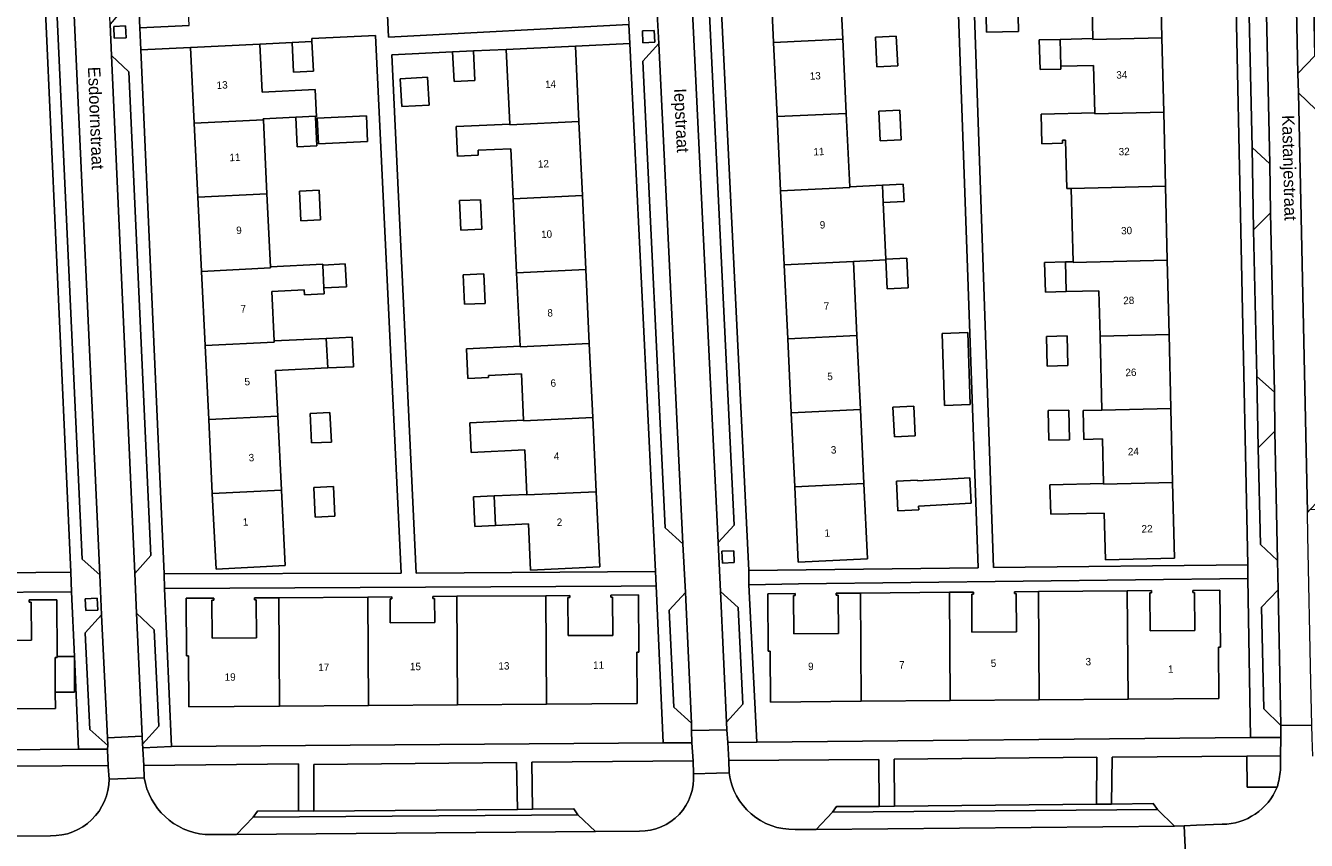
# Model space of a CAD drawing. Header units: metres. Extents: x 151448 to 154749, y 463108 to 465296.
# Tile 68 of 256: x 152587 to 152717, y 463740 to 463823. Entities that reach past the tile are written whole.
import ezdxf
from ezdxf.enums import TextEntityAlignment as Align

# ---------------------------------------------------------------- set-up
doc = ezdxf.new("R2010")
doc.units = ezdxf.units.M
for name, color, linetype, lineweight in [('B-PV-GR-GROENVOORZIENING-GV', 253, 'Continuous', 9), ('B-PV-OG-BEBOUWING-GV', 1, 'Continuous', 9), ('B-PV-OG-BEBOUWING-T18', 2, 'Continuous', 9), ('B-PV-OG-TERREIN_BEGROEID-GV', 253, 'Continuous', 9), ('B-PV-OG-TERREIN_ERF-GV', 253, 'Continuous', 9), ('B-PV-OG-TOPOGRAFIE-T18', 2, 'Continuous', 9), ('B-PV-VH-OPENVERHARDING_BETONSTRAATSTEEN-GV', 253, 'Continuous', 9), ('B-PV-VH-OPENVERHARDING_STRAATBAKSTEEN-GV', 253, 'Continuous', 9), ('B-PV-VH-OPENVERHARDING_TEGEL-GV', 253, 'Continuous', 9)]:
    doc.layers.add(name, color=color, linetype=linetype, lineweight=lineweight)
doc.styles.add('Drong', font='txt', dxfattribs={"height": 1.8})

msp = doc.modelspace()

# ---------------------------------------------------------------- linework, layer by layer
at = {"layer": 'B-PV-GR-GROENVOORZIENING-GV', "flags": 128}
for points in [[(152596.228, 463821.548), (152597.427, 463821.599), (152597.375, 463822.798), (152596.176, 463822.747)], [(152649.692, 463821.084), (152650.89, 463821.136), (152650.839, 463822.335), (152649.64, 463822.283)], [(152657.723, 463768.437), (152658.922, 463768.488), (152658.87, 463769.687), (152657.671, 463769.636)], [(152593.346, 463763.628), (152594.545, 463763.679), (152594.493, 463764.878), (152593.294, 463764.827)]]:
    msp.add_lwpolyline(points, close=True, dxfattribs=at)
at = {"layer": 'B-PV-OG-BEBOUWING-GV', "flags": 128}
for points in [[(152662.905, 463821.1), (152669.902, 463821.433), (152669.546, 463828.924), (152662.55, 463828.592)], [(152695.013, 463829.06), (152695.194, 463821.501), (152695.196, 463821.413), (152702.179, 463821.58), (152701.995, 463829.228)], [(152687.573, 463826.959), (152684.332, 463826.894), (152684.426, 463822.155), (152687.667, 463822.22)], [(152603.938, 463820.61), (152604.312, 463812.94), (152611.302, 463813.282), (152611.296, 463813.396), (152614.578, 463813.556), (152616.576, 463813.653), (152616.58, 463813.571), (152616.68, 463813.576), (152616.546, 463816.341), (152611.166, 463816.079), (152610.929, 463820.952)], [(152614.215, 463821.112), (152614.362, 463818.116), (152616.359, 463818.213), (152616.213, 463821.21)], [(152642.866, 463820.739), (152635.869, 463820.413), (152636.22, 463812.857), (152636.223, 463812.797), (152643.221, 463813.123)], [(152670.257, 463813.941), (152669.902, 463821.433), (152662.905, 463821.1), (152663.261, 463813.609)], [(152675.312, 463821.764), (152673.195, 463821.664), (152673.337, 463818.667), (152675.454, 463818.767)], [(152691.875, 463821.421), (152689.776, 463821.371), (152689.847, 463818.372), (152691.947, 463818.422), (152691.94, 463818.722)], [(152695.374, 463813.994), (152695.376, 463813.906), (152702.358, 463814.073), (152702.179, 463821.58), (152695.196, 463821.413), (152695.194, 463821.501), (152691.875, 463821.421), (152691.94, 463818.722), (152695.259, 463818.802)], [(152630.445, 463820.16), (152630.584, 463817.164), (152632.682, 463817.261), (152632.542, 463820.258)], [(152627.902, 463817.602), (152625.122, 463817.436), (152625.291, 463814.621), (152628.07, 463814.787)], [(152675.668, 463814.273), (152673.55, 463814.172), (152673.692, 463811.175), (152675.81, 463811.276)], [(152604.677, 463805.449), (152611.666, 463805.79), (152611.302, 463813.282), (152604.312, 463812.94)], [(152614.578, 463813.556), (152614.724, 463810.559), (152616.722, 463810.656), (152616.58, 463813.571), (152616.576, 463813.653)], [(152616.759, 463813.471), (152616.876, 463810.873), (152621.837, 463811.096), (152621.72, 463813.694)], [(152643.57, 463805.631), (152643.221, 463813.123), (152636.223, 463812.797), (152636.22, 463812.857), (152630.802, 463812.605), (152630.941, 463809.609), (152633.039, 463809.706), (152633.016, 463810.206), (152636.336, 463810.36), (152636.571, 463805.305)], [(152663.617, 463806.117), (152670.613, 463806.45), (152670.609, 463806.524), (152670.257, 463813.941), (152663.261, 463813.609)], [(152702.538, 463806.575), (152702.358, 463814.073), (152695.376, 463813.906), (152695.374, 463813.994), (152689.955, 463813.864), (152690.027, 463810.865), (152692.127, 463810.915), (152692.119, 463811.215), (152692.439, 463811.223), (152692.556, 463806.336), (152693.006, 463806.347)], [(152670.609, 463806.524), (152670.613, 463806.45), (152663.617, 463806.117), (152663.973, 463798.626), (152670.968, 463798.958), (152674.265, 463799.115), (152674.261, 463799.189), (152673.989, 463804.922), (152673.906, 463806.68)], [(152673.989, 463804.922), (152676.107, 463805.023), (152676.023, 463806.781), (152673.906, 463806.68)], [(152702.718, 463799.077), (152702.538, 463806.575), (152693.006, 463806.347), (152693.184, 463798.937), (152693.186, 463798.849)], [(152611.666, 463805.79), (152604.677, 463805.449), (152605.043, 463797.958), (152612.03, 463798.299), (152612.024, 463798.414)], [(152615.088, 463803.068), (152617.086, 463803.165), (152616.94, 463806.162), (152614.942, 463806.064)], [(152633.248, 463805.211), (152631.15, 463805.113), (152631.289, 463802.117), (152633.387, 463802.214)], [(152636.919, 463797.813), (152643.919, 463798.139), (152643.57, 463805.631), (152636.571, 463805.305)], [(152605.409, 463790.467), (152612.394, 463790.808), (152612.388, 463790.923), (152612.145, 463795.93), (152615.427, 463796.089), (152615.452, 463795.577), (152617.45, 463795.674), (152617.419, 463796.293), (152617.308, 463798.593), (152617.304, 463798.67), (152612.024, 463798.414), (152612.03, 463798.299), (152605.043, 463797.958)], [(152619.697, 463796.404), (152619.585, 463798.704), (152617.308, 463798.593), (152617.419, 463796.293)], [(152663.973, 463798.626), (152664.329, 463791.134), (152671.324, 463791.466), (152670.968, 463798.958)], [(152674.265, 463799.115), (152674.403, 463796.192), (152676.521, 463796.293), (152676.379, 463799.289), (152674.261, 463799.189)], [(152692.414, 463798.918), (152690.315, 463798.868), (152690.386, 463795.869), (152692.486, 463795.919)], [(152702.897, 463791.579), (152702.718, 463799.077), (152693.186, 463798.849), (152693.184, 463798.937), (152692.414, 463798.918), (152692.486, 463795.919), (152695.805, 463795.999), (152695.915, 463791.412)], [(152633.596, 463797.719), (152631.498, 463797.621), (152631.638, 463794.625), (152633.735, 463794.722)], [(152643.919, 463798.139), (152636.919, 463797.813), (152637.265, 463790.381), (152637.268, 463790.321), (152644.268, 463790.647)], [(152617.668, 463791.179), (152612.388, 463790.923), (152612.394, 463790.808), (152605.409, 463790.467), (152605.774, 463782.976), (152612.758, 463783.317), (152612.534, 463787.926), (152617.814, 463788.183)], [(152617.814, 463788.183), (152620.413, 463788.309), (152620.268, 463791.306), (152617.668, 463791.179)], [(152664.329, 463791.134), (152664.685, 463783.643), (152671.679, 463783.975), (152671.324, 463791.466)], [(152680.191, 463784.389), (152682.779, 463784.472), (152682.54, 463791.757), (152679.958, 463791.672)], [(152690.566, 463788.371), (152692.665, 463788.421), (152692.594, 463791.421), (152690.494, 463791.37)], [(152695.915, 463791.412), (152696.094, 463783.914), (152703.077, 463784.081), (152702.897, 463791.579)], [(152637.613, 463782.889), (152637.616, 463782.829), (152644.617, 463783.155), (152644.268, 463790.647), (152637.268, 463790.321), (152637.265, 463790.381), (152631.847, 463790.129), (152631.986, 463787.132), (152634.084, 463787.23), (152634.074, 463787.43), (152637.395, 463787.584)], [(152605.774, 463782.976), (152606.14, 463775.485), (152613.122, 463775.826), (152612.758, 463783.317)], [(152616.18, 463780.595), (152618.178, 463780.692), (152618.032, 463783.688), (152616.034, 463783.591)], [(152644.617, 463783.155), (152637.616, 463782.829), (152637.613, 463782.889), (152632.195, 463782.637), (152632.334, 463779.64), (152637.752, 463779.892), (152637.961, 463775.397), (152637.964, 463775.337), (152644.966, 463775.663)], [(152665.041, 463776.151), (152672.035, 463776.483), (152671.679, 463783.975), (152664.685, 463783.643)], [(152677.09, 463784.306), (152674.972, 463784.206), (152675.114, 463781.209), (152677.232, 463781.31)], [(152690.746, 463780.873), (152692.845, 463780.924), (152692.773, 463783.923), (152690.674, 463783.872)], [(152703.077, 463784.081), (152696.094, 463783.914), (152694.209, 463783.869), (152694.279, 463780.958), (152696.164, 463781.003), (152696.272, 463776.504), (152696.274, 463776.416), (152703.256, 463776.584)], [(152677.447, 463776.771), (152677.445, 463776.815), (152675.328, 463776.714), (152675.47, 463773.718), (152677.587, 463773.818), (152677.569, 463774.203), (152682.882, 463774.497), (152682.74, 463777.063)], [(152613.122, 463775.826), (152606.14, 463775.485), (152606.514, 463767.815), (152613.493, 463768.182)], [(152616.544, 463773.103), (152618.541, 463773.2), (152618.396, 463776.197), (152616.398, 463776.1)], [(152634.78, 463772.246), (152638.101, 463772.4), (152638.318, 463767.727), (152645.32, 463768.048), (152644.966, 463775.663), (152637.964, 463775.337), (152637.961, 463775.397), (152634.641, 463775.243)], [(152665.041, 463776.151), (152665.404, 463768.518), (152672.397, 463768.86), (152672.035, 463776.483)], [(152696.272, 463776.504), (152690.853, 463776.375), (152690.925, 463773.375), (152696.344, 463773.505), (152696.457, 463768.769), (152703.439, 463768.936), (152703.256, 463776.584), (152696.274, 463776.416)], [(152634.78, 463772.246), (152634.641, 463775.243), (152632.543, 463775.145), (152632.682, 463772.149)], [(152612.859, 463764.942), (152612.939, 463753.964), (152621.939, 463754.029), (152621.859, 463765.008)], [(152630.859, 463765.078), (152628.437, 463765.06), (152628.439, 463764.855), (152628.618, 463764.856), (152628.636, 463762.437), (152624.133, 463762.404), (152624.116, 463764.825), (152624.296, 463764.826), (152624.294, 463765.025), (152621.859, 463765.008), (152621.939, 463754.029), (152630.939, 463754.095)], [(152630.859, 463765.078), (152630.939, 463754.095), (152639.938, 463754.16), (152639.858, 463765.144)], [(152639.938, 463754.16), (152649.098, 463754.227), (152649.06, 463759.422), (152649.269, 463759.423), (152649.227, 463765.218), (152646.438, 463765.197), (152646.44, 463764.994), (152646.62, 463764.995), (152646.647, 463761.131), (152642.123, 463761.099), (152642.095, 463764.971), (152642.283, 463764.973), (152642.282, 463765.162), (152639.858, 463765.144)], [(152671.768, 463754.457), (152671.677, 463765.414), (152669.229, 463765.394), (152669.231, 463765.193), (152669.418, 463765.195), (152669.45, 463761.328), (152664.943, 463761.29), (152664.911, 463765.147), (152665.087, 463765.148), (152665.085, 463765.361), (152662.309, 463765.338), (152662.357, 463759.532), (152662.552, 463759.533), (152662.595, 463754.382)], [(152680.677, 463765.488), (152671.677, 463765.414), (152671.768, 463754.457), (152680.767, 463754.532)], [(152689.677, 463765.565), (152687.265, 463765.545), (152687.267, 463765.35), (152687.451, 463765.352), (152687.483, 463761.487), (152682.966, 463761.45), (152682.935, 463765.307), (152683.112, 463765.309), (152683.111, 463765.508), (152680.677, 463765.488), (152680.767, 463754.532), (152689.767, 463754.606)], [(152698.767, 463754.68), (152698.676, 463765.639), (152689.677, 463765.565), (152689.767, 463754.606)], [(152698.676, 463765.639), (152698.767, 463754.68), (152707.94, 463754.756), (152707.897, 463759.926), (152708.093, 463759.928), (152708.045, 463765.703), (152705.296, 463765.68), (152705.298, 463765.474), (152705.472, 463765.476), (152705.504, 463761.622), (152700.985, 463761.584), (152700.953, 463765.447), (152701.135, 463765.448), (152701.134, 463765.659)], [(152581.098, 463753.657), (152590.275, 463753.73), (152590.262, 463755.378), (152590.234, 463758.889), (152590.461, 463758.891), (152590.46, 463758.985), (152590.415, 463764.732), (152587.619, 463764.709), (152587.62, 463764.5), (152587.811, 463764.502), (152587.842, 463760.635), (152583.308, 463760.599), (152583.277, 463764.456), (152583.459, 463764.458), (152583.457, 463764.647), (152581.011, 463764.628)], [(152612.939, 463753.964), (152612.859, 463764.942), (152610.415, 463764.925), (152610.417, 463764.724), (152610.591, 463764.725), (152610.619, 463760.871), (152606.127, 463760.84), (152606.1, 463764.702), (152606.283, 463764.704), (152606.281, 463764.896), (152603.491, 463764.876), (152603.533, 463759.072), (152603.741, 463759.073), (152603.779, 463753.897)], [(152590.262, 463755.378), (152592.218, 463755.391), (152592.19, 463758.999), (152590.46, 463758.985), (152590.461, 463758.891), (152590.234, 463758.889)]]:
    msp.add_lwpolyline(points, close=True, dxfattribs=at)
at = {"layer": 'B-PV-OG-TERREIN_BEGROEID-GV', "flags": 128}
for points in [[(152711.452, 463802.144), (152713.156, 463803.881), (152713.076, 463808.836), (152711.312, 463810.476)], [(152713.564, 463785.721), (152711.78, 463787.308), (152711.892, 463780.115), (152713.588, 463781.785)], [(152616.405, 463743.341), (152637.008, 463743.519), (152636.894, 463748.268), (152616.405, 463748.065)], [(152675.132, 463743.86), (152695.543, 463744.048), (152695.577, 463748.804), (152675.093, 463748.598)]]:
    msp.add_lwpolyline(points, close=True, dxfattribs=at)
for points in [[(152608.582, 463740.994), (152610.272, 463742.737), (152610.696, 463743.334), (152614.867, 463743.382), (152614.846, 463748.129), (152599.222, 463747.956), (152599.246, 463746.708)], [(152654.802, 463747.117), (152654.767, 463748.426), (152638.46, 463748.299), (152638.53, 463743.54)], [(152667.223, 463741.489), (152668.867, 463743.244), (152669.254, 463743.817), (152673.585, 463743.826), (152673.544, 463748.586), (152658.364, 463748.456), (152658.417, 463747.226)], [(152713.827, 463745.776), (152710.784, 463745.776), (152710.753, 463748.908), (152697.15, 463748.813), (152697.073, 463744.04), (152701.274, 463744.11), (152701.739, 463743.519)], [(152595.701, 463746.573), (152595.618, 463747.845), (152595.595, 463747.976), (152576.919, 463747.815)], [(152576.919, 463747.815), (152576.922, 463742.963), (152581.22, 463743.035), (152581.653, 463742.488), (152583.372, 463740.798), (152589.774, 463740.856)], [(152638.53, 463743.54), (152642.703, 463743.564), (152643.116, 463742.978), (152644.883, 463741.275), (152649.346, 463741.324)], [(152701.739, 463743.519), (152703.438, 463741.828), (152704.424, 463741.845), (152705.683, 463741.921), (152708.272, 463742.019)], [(152605.414, 463740.985), (152608.582, 463740.994)], [(152665.068, 463741.494), (152667.223, 463741.489)]]:
    msp.add_lwpolyline(points, dxfattribs=at)
at = {"layer": 'B-PV-OG-TERREIN_BEGROEID-GV'}
for points in [[(152649.346, 463741.324, 0.4422614), (152654.802, 463747.117)], [(152658.417, 463747.226, 0.3878737), (152665.068, 463741.494)], [(152589.774, 463740.856, 0.4194465), (152595.701, 463746.573)], [(152599.246, 463746.708, 0.3408502), (152605.414, 463740.985)], [(152708.272, 463742.019, 0.3043545), (152713.827, 463745.776)]]:
    msp.add_lwpolyline(points, format="xyb", dxfattribs=at)
at = {"layer": 'B-PV-OG-TERREIN_ERF-GV', "flags": 128}
for points in [[(152672.745, 463875.361), (152672.912, 463872.275), (152670.826, 463872.172), (152670.63, 463875.155), (152667.139, 463874.823), (152655.237, 463873.687), (152657.615, 463824.908), (152660.408, 463767.682), (152683.599, 463767.972), (152679.735, 463876.15), (152679.556, 463876.134), (152678.679, 463876.054), (152678.689, 463875.941)], [(152603.078, 463838.016), (152602.715, 463845.508), (152602.352, 463852.999), (152601.989, 463860.49), (152601.617, 463868.169), (152608.402, 463868.508), (152608.352, 463869.304), (152596.708, 463868.145), (152598.797, 463822.603), (152603.812, 463822.846), (152603.44, 463830.525)], [(152687.573, 463826.959), (152687.667, 463822.22), (152684.426, 463822.155), (152684.332, 463826.894)], [(152612.388, 463790.923), (152617.668, 463791.179), (152620.268, 463791.306), (152620.413, 463788.309), (152617.814, 463788.183), (152612.534, 463787.926), (152612.758, 463783.317), (152613.122, 463775.826), (152613.493, 463768.182), (152606.514, 463767.815), (152606.14, 463775.485), (152605.774, 463782.976), (152605.409, 463790.467), (152605.043, 463797.958), (152604.677, 463805.449), (152604.312, 463812.94), (152603.938, 463820.61), (152598.903, 463820.365), (152601.266, 463767.347), (152625.224, 463767.435), (152622.656, 463821.809), (152616.197, 463821.534), (152616.213, 463821.21), (152616.359, 463818.213), (152614.362, 463818.116), (152614.215, 463821.112), (152610.929, 463820.952), (152611.166, 463816.079), (152616.546, 463816.341), (152616.68, 463813.576), (152616.58, 463813.571), (152616.722, 463810.656), (152614.724, 463810.559), (152614.578, 463813.556), (152611.296, 463813.396), (152611.302, 463813.282), (152611.666, 463805.79), (152612.024, 463798.414), (152617.304, 463798.67), (152617.308, 463798.593), (152619.585, 463798.704), (152619.697, 463796.404), (152617.419, 463796.293), (152617.45, 463795.674), (152615.452, 463795.577), (152615.427, 463796.089), (152612.145, 463795.93)], [(152638.318, 463767.727), (152638.101, 463772.4), (152634.78, 463772.246), (152632.682, 463772.149), (152632.543, 463775.145), (152634.641, 463775.243), (152637.961, 463775.397), (152637.752, 463779.892), (152632.334, 463779.64), (152632.195, 463782.637), (152637.613, 463782.889), (152637.395, 463787.584), (152634.074, 463787.43), (152634.084, 463787.23), (152631.986, 463787.132), (152631.847, 463790.129), (152637.265, 463790.381), (152636.919, 463797.813), (152636.571, 463805.305), (152636.336, 463810.36), (152633.016, 463810.206), (152633.039, 463809.706), (152630.941, 463809.609), (152630.802, 463812.605), (152636.22, 463812.857), (152635.869, 463820.413), (152632.542, 463820.258), (152632.682, 463817.261), (152630.584, 463817.164), (152630.445, 463820.16), (152624.293, 463819.874), (152626.744, 463767.414), (152650.964, 463767.605), (152648.364, 463820.995), (152642.866, 463820.739), (152643.221, 463813.123), (152643.57, 463805.631), (152643.919, 463798.139), (152644.268, 463790.647), (152644.617, 463783.155), (152644.966, 463775.663), (152645.32, 463768.048)], [(152675.312, 463821.764), (152675.454, 463818.767), (152673.337, 463818.667), (152673.195, 463821.664)], [(152627.902, 463817.602), (152628.07, 463814.787), (152625.291, 463814.621), (152625.122, 463817.436)], [(152675.668, 463814.273), (152675.81, 463811.276), (152673.692, 463811.175), (152673.55, 463814.172)], [(152616.759, 463813.471), (152621.72, 463813.694), (152621.837, 463811.096), (152616.876, 463810.873)], [(152615.088, 463803.068), (152614.942, 463806.064), (152616.94, 463806.162), (152617.086, 463803.165)], [(152633.248, 463805.211), (152633.387, 463802.214), (152631.289, 463802.117), (152631.15, 463805.113)], [(152633.596, 463797.719), (152633.735, 463794.722), (152631.638, 463794.625), (152631.498, 463797.621)], [(152680.191, 463784.389), (152679.958, 463791.672), (152682.54, 463791.757), (152682.779, 463784.472)], [(152690.566, 463788.371), (152690.494, 463791.37), (152692.594, 463791.421), (152692.665, 463788.421)], [(152616.18, 463780.595), (152616.034, 463783.591), (152618.032, 463783.688), (152618.178, 463780.692)], [(152677.09, 463784.306), (152677.232, 463781.31), (152675.114, 463781.209), (152674.972, 463784.206)], [(152690.746, 463780.873), (152690.674, 463783.872), (152692.773, 463783.923), (152692.845, 463780.924)], [(152677.447, 463776.771), (152682.74, 463777.063), (152682.882, 463774.497), (152677.569, 463774.203), (152677.587, 463773.818), (152675.47, 463773.718), (152675.328, 463776.714), (152677.445, 463776.815)], [(152616.544, 463773.103), (152616.398, 463776.1), (152618.396, 463776.197), (152618.541, 463773.2)], [(152660.401, 463766.256), (152661.2, 463750.312), (152711.148, 463750.81), (152710.879, 463766.898), (152665.438, 463766.327)], [(152534.666, 463749.125), (152592.616, 463749.603), (152592.19, 463758.999), (152591.894, 463765.525), (152582.12, 463765.481), (152578.854, 463765.318), (152541.052, 463765.158), (152533.081, 463765.124)], [(152602.002, 463749.868), (152651.751, 463750.24), (152651.031, 463766.154), (152647.483, 463766.108), (152601.303, 463765.863)], [(152621.859, 463765.008), (152624.294, 463765.025), (152624.296, 463764.826), (152624.116, 463764.825), (152624.133, 463762.404), (152628.636, 463762.437), (152628.618, 463764.856), (152628.439, 463764.855), (152628.437, 463765.06), (152630.859, 463765.078), (152639.858, 463765.144), (152642.282, 463765.162), (152642.283, 463764.973), (152642.095, 463764.971), (152642.123, 463761.099), (152646.647, 463761.131), (152646.62, 463764.995), (152646.44, 463764.994), (152646.438, 463765.197), (152649.227, 463765.218), (152649.269, 463759.423), (152649.06, 463759.422), (152649.098, 463754.227), (152639.938, 463754.16), (152630.939, 463754.095), (152621.939, 463754.029), (152612.939, 463753.964), (152603.779, 463753.897), (152603.741, 463759.073), (152603.533, 463759.072), (152603.491, 463764.876), (152606.281, 463764.896), (152606.283, 463764.704), (152606.1, 463764.702), (152606.127, 463760.84), (152610.619, 463760.871), (152610.591, 463764.725), (152610.417, 463764.724), (152610.415, 463764.925), (152612.859, 463764.942)], [(152680.677, 463765.488), (152683.111, 463765.508), (152683.112, 463765.309), (152682.935, 463765.307), (152682.966, 463761.45), (152687.483, 463761.487), (152687.451, 463765.352), (152687.267, 463765.35), (152687.265, 463765.545), (152689.677, 463765.565), (152698.676, 463765.639), (152701.134, 463765.659), (152701.135, 463765.448), (152700.953, 463765.447), (152700.985, 463761.584), (152705.504, 463761.622), (152705.472, 463765.476), (152705.298, 463765.474), (152705.296, 463765.68), (152708.045, 463765.703), (152708.093, 463759.928), (152707.897, 463759.926), (152707.94, 463754.756), (152698.767, 463754.68), (152689.767, 463754.606), (152680.767, 463754.532), (152671.768, 463754.457), (152662.595, 463754.382), (152662.552, 463759.533), (152662.357, 463759.532), (152662.309, 463765.338), (152665.085, 463765.361), (152665.087, 463765.148), (152664.911, 463765.147), (152664.943, 463761.29), (152669.45, 463761.328), (152669.418, 463765.195), (152669.231, 463765.193), (152669.229, 463765.394), (152671.677, 463765.414)]]:
    msp.add_lwpolyline(points, close=True, dxfattribs=at)
for points in [[(152621.758, 463870.642), (152623.952, 463821.654), (152648.275, 463822.924)], [(152566.962, 463767.292), (152591.831, 463767.522), (152589.291, 463823.52), (152587.309, 463867.271), (152574.944, 463866.122)], [(152669.546, 463828.924), (152669.902, 463821.433), (152670.257, 463813.941), (152670.609, 463806.524), (152673.906, 463806.68), (152676.023, 463806.781), (152676.107, 463805.023), (152673.989, 463804.922), (152674.261, 463799.189), (152676.379, 463799.289), (152676.521, 463796.293), (152674.403, 463796.192), (152674.265, 463799.115), (152670.968, 463798.958), (152671.324, 463791.466), (152671.679, 463783.975), (152672.035, 463776.483), (152672.397, 463768.86), (152665.404, 463768.518), (152665.041, 463776.151), (152664.685, 463783.643), (152664.329, 463791.134), (152663.973, 463798.626), (152663.617, 463806.117), (152663.261, 463813.609), (152662.905, 463821.1), (152662.55, 463828.592)], [(152683.041, 463828.773), (152685.153, 463768.001), (152710.873, 463768.269), (152709.589, 463829.41)], [(152701.995, 463829.228), (152702.179, 463821.58), (152702.358, 463814.073), (152702.538, 463806.575), (152702.718, 463799.077), (152702.897, 463791.579), (152703.077, 463784.081), (152703.256, 463776.584), (152703.439, 463768.936), (152696.457, 463768.769), (152696.344, 463773.505), (152690.925, 463773.375), (152690.853, 463776.375), (152696.272, 463776.504), (152696.164, 463781.003), (152694.279, 463780.958), (152694.209, 463783.869), (152696.094, 463783.914), (152695.915, 463791.412), (152695.805, 463795.999), (152692.486, 463795.919), (152690.386, 463795.869), (152690.315, 463798.868), (152692.414, 463798.918), (152693.184, 463798.937), (152693.006, 463806.347), (152692.556, 463806.336), (152692.439, 463811.223), (152692.119, 463811.215), (152692.127, 463810.915), (152690.027, 463810.865), (152689.955, 463813.864), (152695.374, 463813.994), (152695.259, 463818.802), (152691.94, 463818.722), (152691.947, 463818.422), (152689.847, 463818.372), (152689.776, 463821.371), (152691.875, 463821.421), (152695.194, 463821.501), (152695.013, 463829.06)], [(152583.308, 463760.599), (152587.842, 463760.635), (152587.811, 463764.502), (152587.62, 463764.5), (152587.619, 463764.709), (152590.415, 463764.732), (152590.46, 463758.985), (152592.19, 463758.999), (152592.218, 463755.391), (152590.262, 463755.378), (152590.275, 463753.73), (152581.098, 463753.657)]]:
    msp.add_lwpolyline(points, dxfattribs=at)
at = {"layer": 'B-PV-VH-OPENVERHARDING_BETONSTRAATSTEEN-GV', "flags": 128}
for points in [[(152652.311, 463873.738), (152657.286, 463770.508), (152658.928, 463772.284), (152654.083, 463872.177), (152652.647, 463873.44)], [(152715.925, 463817.96), (152717.65, 463819.761), (152716.58, 463871.229), (152714.779, 463872.951)], [(152594.747, 463767.248), (152590.361, 463863.558), (152588.704, 463861.757), (152592.97, 463768.841)], [(152711.312, 463810.476), (152713.076, 463808.836), (152712.681, 463827.009), (152710.97, 463825.289)], [(152651.29, 463821.013), (152649.662, 463819.24), (152651.944, 463772.015), (152653.731, 463770.38)], [(152595.931, 463819.799), (152598.29, 463767.374), (152599.926, 463769.212), (152597.709, 463818.153)], [(152717.172, 463773.859), (152718.569, 463775.345), (152717.751, 463814.337), (152715.976, 463816.034), (152716.887, 463773.557)], [(152713.156, 463803.881), (152711.452, 463802.144), (152711.78, 463787.308), (152713.564, 463785.721)], [(152713.588, 463781.785), (152711.892, 463780.115), (152712.133, 463770.31), (152713.854, 463768.69)], [(152653.981, 463765.475), (152652.346, 463763.663), (152652.811, 463753.87), (152654.595, 463752.237)], [(152658.154, 463752.345), (152659.781, 463754.159), (152659.322, 463763.952), (152657.538, 463765.573)], [(152714.197, 463752.018), (152713.934, 463765.742), (152712.242, 463763.987), (152712.477, 463753.691)], [(152595.534, 463750.76), (152594.948, 463763.212), (152593.297, 463761.386), (152593.746, 463751.606), (152595.558, 463749.978)], [(152598.467, 463763.36), (152599.05, 463750.92), (152599.093, 463750.115), (152600.729, 463751.935), (152600.273, 463761.699)], [(152610.272, 463742.737), (152608.582, 463740.994), (152644.883, 463741.275), (152643.116, 463742.978)], [(152703.438, 463741.828), (152701.739, 463743.519), (152668.867, 463743.244), (152667.223, 463741.489)]]:
    msp.add_lwpolyline(points, close=True, dxfattribs=at)
for points in [[(152714.174, 463748.932), (152710.753, 463748.908), (152710.784, 463745.776), (152713.827, 463745.776)], [(152714.164, 463747.49), (152714.174, 463748.932)]]:
    msp.add_lwpolyline(points, dxfattribs=at)
at = {"layer": 'B-PV-VH-OPENVERHARDING_BETONSTRAATSTEEN-GV'}
msp.add_lwpolyline([(152713.827, 463745.776, 0.0507557), (152714.164, 463747.49)], format="xyb", dxfattribs=at)
at = {"layer": 'B-PV-VH-OPENVERHARDING_STRAATBAKSTEEN-GV', "flags": 128}
for points in [[(152714.932, 463882.211), (152714.664, 463880.941), (152714.678, 463879.524), (152714.683, 463878.988), (152714.686, 463877.84), (152714.779, 463872.951), (152716.58, 463871.229), (152717.65, 463819.761), (152715.925, 463817.96), (152715.976, 463816.034), (152717.751, 463814.337), (152718.569, 463775.345), (152717.172, 463773.859), (152721.571, 463773.921), (152721.722, 463768.321), (152718.719, 463768.285), (152718.904, 463759.401), (152722.01, 463759.438), (152722.182, 463752.744), (152720.339, 463750.852), (152724.14, 463750.911)], [(152717.438, 463748.896), (152717.356, 463750.805), (152717.328, 463752.048), (152714.197, 463752.018), (152714.188, 463750.796), (152714.174, 463748.932), (152714.164, 463747.49)], [(152658.417, 463747.226), (152657.115, 463747.187), (152654.802, 463747.117)], [(152599.246, 463746.708), (152595.701, 463746.573)], [(152589.774, 463740.856), (152583.372, 463740.798), (152547.163, 463740.457), (152540.904, 463740.351), (152541.034, 463735.411), (152657.876, 463736.398), (152675.021, 463736.543), (152697.788, 463736.779), (152699.749, 463736.788), (152701.913, 463736.785), (152704.675, 463736.78), (152704.424, 463741.845), (152703.438, 463741.828), (152667.223, 463741.489), (152665.068, 463741.494)], [(152708.272, 463742.019), (152705.683, 463741.921), (152704.424, 463741.845), (152704.675, 463736.78), (152705.947, 463736.791), (152706.675, 463736.723)], [(152649.346, 463741.324), (152644.883, 463741.275), (152608.582, 463740.994), (152605.414, 463740.985)]]:
    msp.add_lwpolyline(points, dxfattribs=at)
for points in [[(152710.023, 463870.641), (152709.797, 463878.859), (152708.507, 463878.64), (152709.559, 463831.833), (152709.589, 463829.41), (152710.873, 463768.269), (152710.879, 463766.898), (152711.148, 463750.81), (152714.188, 463750.796), (152714.197, 463752.018), (152712.477, 463753.691), (152712.242, 463763.987), (152713.934, 463765.742), (152713.854, 463768.69), (152712.133, 463770.31), (152711.892, 463780.115), (152711.78, 463787.308), (152711.452, 463802.144), (152711.312, 463810.476), (152710.97, 463825.289), (152710.851, 463831.639), (152710.506, 463847.48), (152710.379, 463854.829)], [(152715.925, 463817.96), (152714.779, 463872.951), (152714.686, 463877.84), (152711.57, 463877.809), (152711.708, 463872.369), (152711.925, 463862.693), (152712.144, 463853.174), (152712.244, 463849.232), (152712.606, 463829.933), (152712.681, 463827.009), (152713.076, 463808.836), (152713.156, 463803.881), (152713.564, 463785.721), (152713.588, 463781.785), (152713.854, 463768.69), (152713.934, 463765.742), (152714.197, 463752.018), (152717.328, 463752.048), (152717.226, 463756.388), (152716.926, 463771.233), (152716.887, 463773.557), (152715.976, 463816.034)], [(152654.595, 463752.237), (152654.612, 463751.505), (152658.184, 463751.556), (152658.154, 463752.345), (152657.538, 463765.573), (152657.286, 463770.508), (152652.311, 463873.738), (152652.282, 463874.174), (152648.722, 463873.989), (152648.73, 463873.593), (152650.933, 463827.946), (152650.99, 463826.976), (152651.174, 463823.455), (152651.29, 463821.013), (152653.731, 463770.38), (152653.981, 463765.475)], [(152654.612, 463751.505), (152654.595, 463752.237), (152652.811, 463753.87), (152652.346, 463763.663), (152653.981, 463765.475), (152653.731, 463770.38), (152651.944, 463772.015), (152649.662, 463819.24), (152651.29, 463821.013), (152651.174, 463823.455), (152650.99, 463826.976), (152650.933, 463827.946), (152649.178, 463829.506), (152647.084, 463871.847), (152648.228, 463873.061), (152645.87, 463872.836), (152647.528, 463839.172), (152648.275, 463822.924), (152648.364, 463820.995), (152650.964, 463767.605), (152651.031, 463766.154), (152651.751, 463750.24), (152654.632, 463750.241)], [(152661.2, 463750.312), (152660.401, 463766.256), (152660.408, 463767.682), (152657.615, 463824.908), (152655.237, 463873.687), (152652.647, 463873.44), (152654.083, 463872.177), (152658.928, 463772.284), (152657.286, 463770.508), (152657.538, 463765.573), (152659.322, 463763.952), (152659.781, 463754.159), (152658.154, 463752.345), (152658.184, 463751.556), (152658.261, 463750.276)], [(152590.361, 463863.558), (152590.267, 463864.826), (152590.125, 463867.533), (152587.309, 463867.271), (152589.291, 463823.52), (152591.831, 463767.522), (152591.894, 463765.525), (152592.19, 463758.999), (152592.616, 463749.603), (152595.555, 463749.628), (152595.558, 463749.978), (152593.746, 463751.606), (152593.297, 463761.386), (152594.948, 463763.212), (152594.747, 463767.248), (152592.97, 463768.841), (152588.704, 463861.757)], [(152599.093, 463750.115), (152599.12, 463749.761), (152602.002, 463749.868), (152601.303, 463765.863), (152601.266, 463767.347), (152598.903, 463820.365), (152598.797, 463822.603), (152596.708, 463868.145), (152593.734, 463867.849), (152593.904, 463863.729), (152595.735, 463862.149), (152597.361, 463824.776), (152595.794, 463822.973), (152595.931, 463819.799), (152597.709, 463818.153), (152599.926, 463769.212), (152598.29, 463767.374), (152598.467, 463763.36), (152600.273, 463761.699), (152600.729, 463751.935)], [(152554.697, 463860.906), (152549.439, 463860.404), (152549.128, 463863.659), (152545.952, 463863.347), (152545.963, 463863.238), (152546.508, 463863.295), (152546.53, 463863.076), (152546.441, 463863.067), (152556.407, 463767.199), (152545.404, 463767.101), (152532.936, 463766.938), (152533.081, 463765.124), (152541.052, 463765.158), (152578.854, 463765.318), (152582.12, 463765.481), (152591.894, 463765.525), (152591.831, 463767.522), (152566.962, 463767.292), (152562.284, 463864.811), (152562.832, 463864.862), (152562.823, 463864.962), (152559.645, 463864.663), (152559.955, 463861.408)], [(152594.948, 463763.212), (152595.534, 463750.76), (152599.05, 463750.92), (152598.467, 463763.36), (152598.29, 463767.374), (152595.931, 463819.799), (152595.794, 463822.973), (152593.904, 463863.729), (152590.361, 463863.558), (152594.747, 463767.248)], [(152596.228, 463821.548), (152596.176, 463822.747), (152597.375, 463822.798), (152597.427, 463821.599)], [(152649.692, 463821.084), (152649.64, 463822.283), (152650.839, 463822.335), (152650.89, 463821.136)], [(152657.723, 463768.437), (152657.671, 463769.636), (152658.87, 463769.687), (152658.922, 463768.488)], [(152593.346, 463763.628), (152593.294, 463764.827), (152594.493, 463764.878), (152594.545, 463763.679)], [(152599.12, 463749.761), (152599.093, 463750.115), (152599.05, 463750.92), (152595.534, 463750.76), (152595.558, 463749.978), (152595.555, 463749.628), (152595.554, 463749.522), (152595.595, 463747.976), (152595.618, 463747.845), (152595.701, 463746.573), (152599.246, 463746.708), (152599.222, 463747.956), (152599.128, 463749.657)], [(152657.115, 463747.187), (152658.417, 463747.226), (152658.364, 463748.456), (152658.261, 463750.276), (152658.184, 463751.556), (152654.612, 463751.505), (152654.632, 463750.241), (152654.767, 463748.426), (152654.802, 463747.117)], [(152673.544, 463748.586), (152673.585, 463743.826), (152675.132, 463743.86), (152675.093, 463748.598), (152695.577, 463748.804), (152695.543, 463744.048), (152697.073, 463744.04), (152697.15, 463748.813), (152710.753, 463748.908), (152714.174, 463748.932), (152714.188, 463750.796), (152711.148, 463750.81), (152661.2, 463750.312), (152658.261, 463750.276), (152658.364, 463748.456)], [(152568.408, 463742.94), (152568.339, 463747.735), (152575.506, 463747.798), (152575.551, 463743.04), (152576.922, 463742.963), (152576.919, 463747.815), (152595.595, 463747.976), (152595.554, 463749.522), (152595.555, 463749.628), (152592.616, 463749.603), (152534.666, 463749.125), (152534.797, 463747.418), (152553.509, 463747.637), (152553.538, 463742.771), (152554.921, 463742.807), (152554.91, 463747.593), (152566.959, 463747.717), (152566.996, 463742.923)], [(152651.751, 463750.24), (152602.002, 463749.868), (152599.12, 463749.761), (152599.128, 463749.657), (152599.222, 463747.956), (152614.846, 463748.129), (152614.867, 463743.382), (152616.405, 463743.341), (152616.405, 463748.065), (152636.894, 463748.268), (152637.008, 463743.519), (152638.53, 463743.54), (152638.46, 463748.299), (152654.767, 463748.426), (152654.632, 463750.241)], [(152614.867, 463743.382), (152610.696, 463743.334), (152610.272, 463742.737), (152643.116, 463742.978), (152642.703, 463743.564), (152638.53, 463743.54), (152637.008, 463743.519), (152616.405, 463743.341)], [(152695.543, 463744.048), (152675.132, 463743.86), (152673.585, 463743.826), (152669.254, 463743.817), (152668.867, 463743.244), (152701.739, 463743.519), (152701.274, 463744.11), (152697.073, 463744.04)]]:
    msp.add_lwpolyline(points, close=True, dxfattribs=at)
at = {"layer": 'B-PV-VH-OPENVERHARDING_STRAATBAKSTEEN-GV'}
for points in [[(152654.802, 463747.117, -0.4422614), (152649.346, 463741.324)], [(152665.068, 463741.494, -0.3878737), (152658.417, 463747.226)], [(152714.164, 463747.49, -0.0507557), (152713.827, 463745.776)], [(152595.701, 463746.573, -0.4194465), (152589.774, 463740.856)], [(152605.414, 463740.985, -0.3408502), (152599.246, 463746.708)], [(152713.827, 463745.776, -0.3043545), (152708.272, 463742.019)]]:
    msp.add_lwpolyline(points, format="xyb", dxfattribs=at)
at = {"layer": 'B-PV-VH-OPENVERHARDING_TEGEL-GV', "flags": 128}
msp.add_lwpolyline([(152660.401, 463766.256), (152665.438, 463766.327), (152710.879, 463766.898), (152710.873, 463768.269), (152685.153, 463768.001), (152683.041, 463828.773), (152689.591, 463828.924), (152691.711, 463828.977), (152695.013, 463829.06), (152701.995, 463829.228), (152709.589, 463829.41), (152709.559, 463831.833), (152701.946, 463831.654), (152694.937, 463831.49), (152682.935, 463831.209), (152681.353, 463876.294), (152679.735, 463876.15), (152683.599, 463767.972), (152660.408, 463767.682)], close=True, dxfattribs=at)
msp.add_lwpolyline([(152603.812, 463822.846), (152598.797, 463822.603), (152598.903, 463820.365), (152603.938, 463820.61), (152610.929, 463820.952), (152614.215, 463821.112), (152616.213, 463821.21), (152616.197, 463821.534), (152622.656, 463821.809), (152625.224, 463767.435), (152601.266, 463767.347), (152601.303, 463765.863), (152647.483, 463766.108), (152651.031, 463766.154), (152650.964, 463767.605), (152626.744, 463767.414), (152624.293, 463819.874), (152630.445, 463820.16), (152632.542, 463820.258), (152635.869, 463820.413), (152642.866, 463820.739), (152648.364, 463820.995), (152648.275, 463822.924), (152623.952, 463821.654), (152621.758, 463870.642)], dxfattribs=at)

# ---------------------------------------------------------------- texts
at = {"layer": 'B-PV-OG-BEBOUWING-T18', "style": 'Drong'}
for s, rotation, p in [('13', 2.8, (152667.112, 463817.74)), ('34', 1.8, (152698.122, 463817.842)), ('13', 3, (152607.13, 463816.809)), ('14', 2.6, (152640.343, 463816.894)), ('11', 2.8, (152667.488, 463810.074)), ('32', 1.7, (152698.359, 463810.079)), ('11', 3.2, (152608.43, 463809.494)), ('12', 2.6, (152639.622, 463808.849)), ('9', 3.2, (152608.834, 463802.116)), ('9', 2.8, (152667.852, 463802.666)), ('30', 1.8, (152698.603, 463802.084)), ('10', 2.6, (152639.942, 463801.718)), ('7', 2.8, (152668.255, 463794.452)), ('28', 1.8, (152698.819, 463795.021)), ('7', 3.2, (152609.27, 463794.156)), ('8', 2.6, (152640.301, 463793.76)), ('5', 3.2, (152609.674, 463786.793)), ('6', 2.6, (152640.62, 463786.654)), ('5', 2.8, (152668.605, 463787.323)), ('26', 1.8, (152699.041, 463787.738)), ('3', 3.2, (152610.095, 463779.116)), ('4', 2.6, (152640.952, 463779.267)), ('3', 2.8, (152668.97, 463779.9)), ('24', 1.8, (152699.286, 463779.735)), ('1', 3, (152609.492, 463772.601)), ('2', 2.6, (152641.252, 463772.588)), ('1', 2.8, (152668.327, 463771.483)), ('22', 1.8, (152700.672, 463771.925)), ('13', 0.5, (152635.631, 463758.043)), ('11', 0.5, (152645.207, 463758.12)), ('9', 1, (152666.67, 463757.989)), ('7', 1, (152675.874, 463758.147)), ('5', 1, (152685.142, 463758.306)), ('3', 1, (152694.729, 463758.471)), ('19', 0.5, (152607.942, 463756.913)), ('17', 0.5, (152617.407, 463757.898)), ('15', 0.5, (152626.682, 463757.972)), ('1', 1, (152703.069, 463757.723))]:
    msp.add_text(s, height=0.75, rotation=rotation, dxfattribs=at).set_placement(p, align=Align.MIDDLE)
at = {"layer": 'B-PV-OG-TOPOGRAFIE-T18', "style": 'Drong'}
for s, rotation, p in [('Esdoornstraat', 272.2, (152594.408, 463813.461)), ('Iepstraat', 272.8, (152653.411, 463813.211)), ('Kastanjestraat', 271.4, (152714.92, 463808.425))]:
    msp.add_text(s, height=1.25, rotation=rotation, dxfattribs=at).set_placement(p, align=Align.MIDDLE)

doc.saveas('drawing.dxf')
